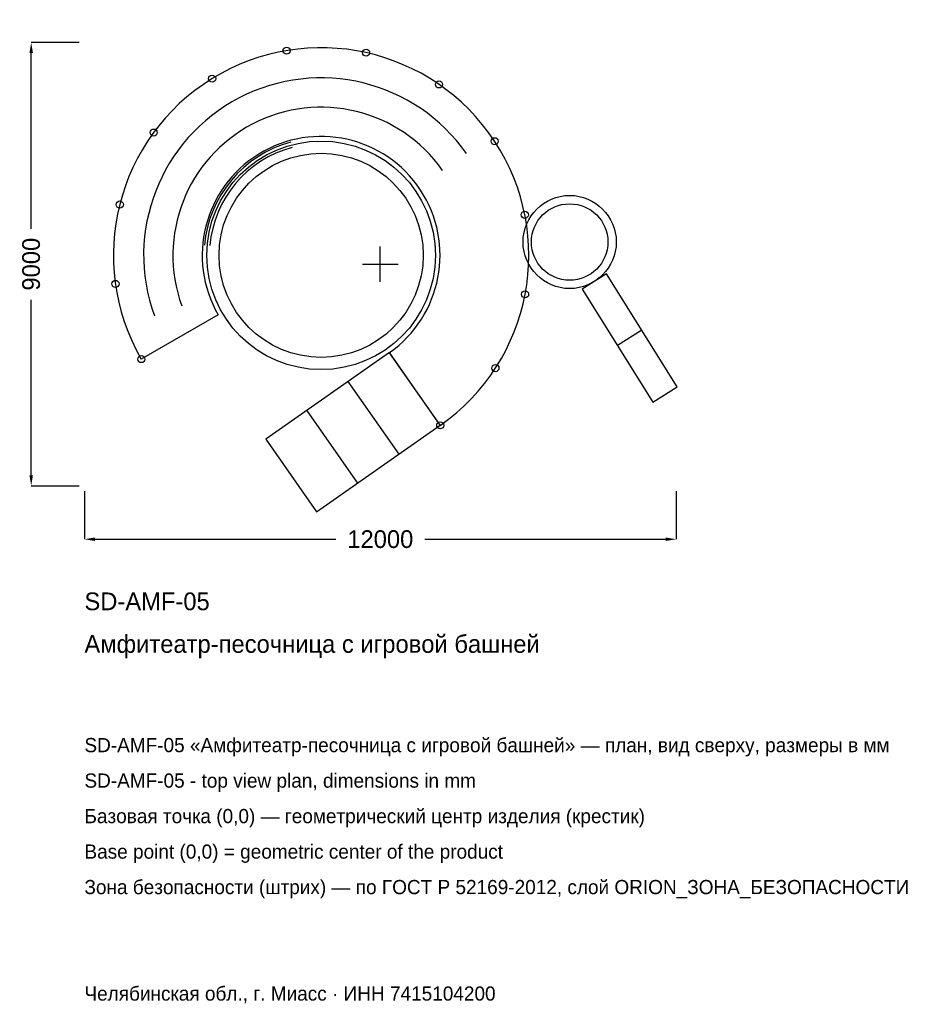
# Model space of a CAD drawing. Header units: metres. Extents: x -7313 to 10992, y -15015 to 4960.
import ezdxf

# ---------------------------------------------------------------- set-up
doc = ezdxf.new("R2010")
doc.units = ezdxf.units.M
for name, color, linetype in [('ORION_ДАННЫЕ', 3, 'Continuous'), ('ORION_КОНТУР', 7, 'Continuous'), ('ORION_РАЗМЕРЫ', 8, 'Continuous')]:
    doc.layers.add(name, color=color, linetype=linetype)
doc.dimstyles.new('ORION', dxfattribs={"dimtxt": 360, "dimasz": 216, "dimexe": 1.25, "dimexo": 108, "dimtad": 1, "dimdec": 0, "dimcen": 2.5, "dimazin": 3, "dimtfac": 1, "dimtmove": 0, "dimatfit": 3, "dimarcsym": 0})

# ---------------------------------------------------------------- blocks, each defined once
blk = doc.blocks.new('_CLOSEDFILLED')
at = {"color": 0, "linetype": 'BYBLOCK'}
blk.add_solid([(-1, 0.164), (0, 0), (-1, -0.164)], dxfattribs=at)
blk = doc.blocks.new('*D1')
for p, q in [((-6000, -4608), (-6000, -5580)), ((6000, -4608), (6000, -5580)), ((-5784, -5580), (-900, -5580)), ((900, -5580), (5784, -5580))]:
    blk.add_line(p, q)
at = {"layer": 'Defpoints'}
for p in [(-6000, -4500), (6000, -4500), (-6000, -5580)]:
    blk.add_point(p, dxfattribs=at)
at = {"layer": 'ORION_РАЗМЕРЫ', "xscale": 216, "yscale": 216, "rotation": 180}
blk.add_blockref('_CLOSEDFILLED', (-6000, -5580), dxfattribs=at)
at = {"layer": 'ORION_РАЗМЕРЫ', "xscale": 216, "yscale": 216}
blk.add_blockref('_CLOSEDFILLED', (6000, -5580), dxfattribs=at)
at = {"layer": 'ORION_РАЗМЕРЫ', "insert": (0, -5580), "char_height": 360, "attachment_point": 5}
blk.add_mtext('12000', dxfattribs=at)
blk = doc.blocks.new('*D2')
for p, q in [((-6108, 4500), (-7080, 4500)), ((-7080, 720), (-7080, 4284)), ((-7080, -4284), (-7080, -720)), ((-6108, -4500), (-7080, -4500))]:
    blk.add_line(p, q)
at = {"layer": 'Defpoints'}
for p in [(-6000, 4500), (-7080, -4500), (-6000, -4500)]:
    blk.add_point(p, dxfattribs=at)
at = {"layer": 'ORION_РАЗМЕРЫ', "xscale": 216, "yscale": 216}
for p, rotation in [((-7080, 4500), 90), ((-7080, -4500), 270)]:
    blk.add_blockref('_CLOSEDFILLED', p, dxfattribs=dict(at, rotation=rotation))
at = {"layer": 'ORION_РАЗМЕРЫ', "insert": (-7080, 0), "char_height": 360, "attachment_point": 5, "rotation": 90}
blk.add_mtext('9000', dxfattribs=at)
blk = doc.blocks.new('ОРИОН SD-AMF-05 Амфитеатр-песочница с игровой башней')
at = {"layer": 'ORION_КОНТУР'}
for p, q in [((-3288.1, -1025.6), (-4846.9, -1925.6)), ((5304.6, -1341), (4807.8, -1651.5)), ((183, -1795.1), (1215.4, -3269.5)), ((379.6, -3854.1), (-652.4, -2379.3)), ((-456.4, -4439.1), (-1488.4, -2964.3))]:
    blk.add_line(p, q, dxfattribs=at)
for points in [[(4588.8, -195.7), (4092, -506.3), (5523.6, -2796.8), (6020.4, -2486.2)], [(1215.6, -3269.1), (183.6, -1794.3), (-2324.4, -3549.3), (-1292.4, -5024.1)]]:
    blk.add_lwpolyline(points, close=True, dxfattribs=at)
for centre, radius in [((-1901.1, 4332.3), 72), ((-288.6, 4291.3), 72), ((-3410.7, 3764.1), 72), ((1190.2, 3647), 72), ((-4596, 2670.1), 72), ((-1200, 180), 2318.4), ((2318.3, 2494), 72), ((-1200, 180), 2070), ((-5283, 1210.6), 72), ((3840, 450), 945), ((3840, 450), 774.9), ((2930.2, 1001.5), 72), ((-5371, -400), 72), ((2936.1, -611.5), 72), ((-4846.9, -1925.6), 72), ((2335.1, -2108.4), 72), ((1215.4, -3269.5), 72)]:
    blk.add_circle(centre, radius, dxfattribs=at)
for radius, start, end in [(4211.1, -55, 210), (3599.1, 35, 200), (3005.1, 35, 200), (2411.1, -55, 210), (2375.1, 105, 175), (2266.2, 105, 175)]:
    blk.add_arc((-1200, 180), radius, start, end, dxfattribs=at)
at = {"layer": 'ORION_РАЗМЕРЫ'}
for p, q in [((0, -360), (0, 360)), ((-360, 0), (360, 0))]:
    blk.add_line(p, q, dxfattribs=at)
at = {"layer": 'ORION_ДАННЫЕ'}
for tag, p in [('АРТИКУЛ', (-6000, -7020)), ('НАИМЕНОВАНИЕ', (-6000, -7884))]:
    blk.add_attdef(tag, p, '', height=360, dxfattribs=at)
at = {"layer": 'ORION_ДАННЫЕ', "flags": 1}
for tag, p in [('ПРОИЗВОДИТЕЛЬ', (-6000, -8748)), ('ТЕЛЕФОН', (-6000, -9612)), ('САЙТ', (-6000, -11340)), ('АДРЕС', (-6000, -12204)), ('РЕКВИЗИТЫ', (-6000, -13068)), ('ГАБАРИТЫ', (-6000, -13932)), ('ЗОНА_БЕЗОПАСНОСТИ', (-6000, -14796))]:
    blk.add_attdef(tag, p, '', height=360, dxfattribs=at)
at = {"layer": 'ORION_РАЗМЕРЫ'}
dim = blk.add_linear_dim(base=(-7080, -4500), p1=(-6000, -4500), p2=(-6000, 4500), angle=90, dimstyle='ORION', dxfattribs=at)
dim.commit()
dim.dimension.update_dxf_attribs({"geometry": '*D2', "text_midpoint": (-7080, 0)})
dim = blk.add_linear_dim(base=(-6000, -5580), p1=(-6000, -4500), p2=(6000, -4500), dimstyle='ORION', dxfattribs=at)
dim.commit()
dim.dimension.update_dxf_attribs({"geometry": '*D1', "text_midpoint": (0, -5580)})

msp = doc.modelspace()

# ---------------------------------------------------------------- block references
msp.add_blockref('ОРИОН SD-AMF-05 Амфитеатр-песочница с игровой башней', (0, 0)).add_auto_attribs({'АРТИКУЛ': 'SD-AMF-05', 'НАИМЕНОВАНИЕ': 'Амфитеатр-песочница с игровой башней'})

# ---------------------------------------------------------------- texts
at = {"layer": 'ORION_ДАННЫЕ', "color": 3}
for s, p in [('SD-AMF-05 «Амфитеатр-песочница с игровой башней» — план, вид сверху, размеры в мм', (-6000, -9900)), ('SD-AMF-05 - top view plan, dimensions in mm', (-6000, -10620)), ('Челябинская обл., г. Миасс · ИНН 7415104200', (-6000, -14940))]:
    msp.add_text(s, height=288, dxfattribs=at).set_placement(p)
at = {"layer": 'ORION_ДАННЫЕ', "color": 7}
for s, p in [('Базовая точка (0,0) — геометрический центр изделия (крестик)', (-6000, -11340)), ('Base point (0,0) = geometric center of the product', (-6000, -12060))]:
    msp.add_text(s, height=288, dxfattribs=at).set_placement(p)
at = {"layer": 'ORION_ДАННЫЕ', "color": 1}
msp.add_text('Зона безопасности (штрих) — по ГОСТ Р 52169-2012, слой ORION_ЗОНА_БЕЗОПАСНОСТИ', height=288, dxfattribs=at).set_placement((-6000, -12780))

doc.saveas('drawing.dxf')
